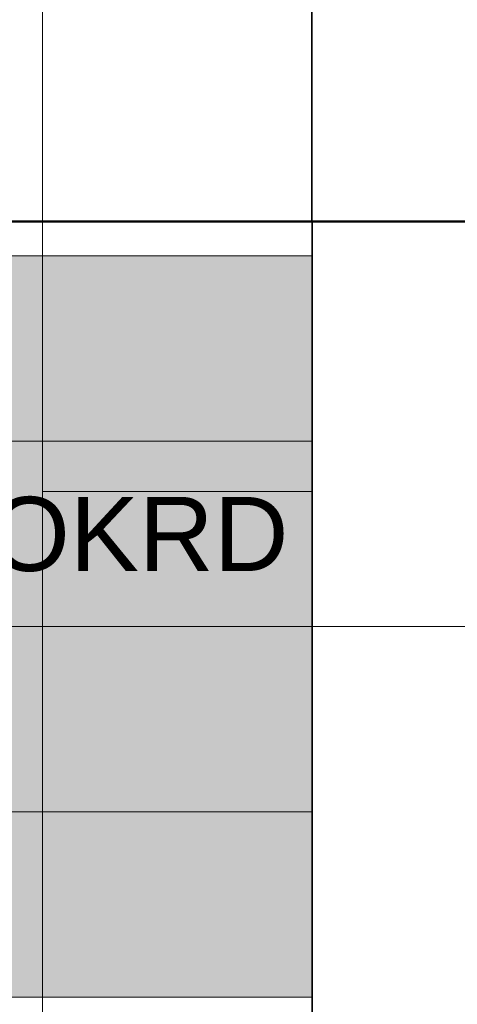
# Model space of a CAD drawing. Extents: x -132 to 668, y -61 to 533.
# Tile 35 of 256: x 16 to 28, y 147 to 173. Entities that reach past the tile are written whole.
import ezdxf
from ezdxf.lldxf.tags import DXFTag

# ---------------------------------------------------------------- set-up
doc = ezdxf.new("R2010")
doc.units = 0
doc.layers.get('0').update_dxf_attribs({"lineweight": 5})
doc.layers.add('5_EG-BESTAND', color=7, linetype='Continuous', lineweight=25)
doc.layers.add('S_Warmwasser_Beschriftung-OG', color=1, linetype='Continuous', lineweight=18, true_color=0xff0000)
doc.layers.add('X_Geometrie-A07AMLO61N', color=3, linetype='Continuous', lineweight=50, true_color=0x00ff00)
doc.styles.get("Standard").update_dxf_attribs({"font": 'arial.ttf'})
tags = doc.linetypes.add('PUNKT2_S9', pattern=[0.0005, 0, -0.0005]).pattern_tags.tags
tags[6:7] = [DXFTag(74, 4), DXFTag(75, 0), DXFTag(340, '0'), DXFTag(46, 1.0), DXFTag(50, 0.0), DXFTag(44, 0.0), DXFTag(45, 0.0)]
tags[4:5] = [DXFTag(74, 4), DXFTag(75, 0), DXFTag(340, '0'), DXFTag(46, 1.0), DXFTag(50, 0.0), DXFTag(44, 0.0), DXFTag(45, 0.0)]

# ---------------------------------------------------------------- blocks, each defined once
blk = doc.blocks.new('Referenz-A07AMLO71N', base_point=(-89.161, -60.051))
at = {"layer": '5_EG-BESTAND', "color": 0, "linetype": 'PUNKT2_S9', "lineweight": 13, "ltscale": 0.13}
for p, q in [((16.803, 160.604), (16.803, 406.534)), ((16.803, -39.447), (16.803, 167.883)), ((24.075, 160.604), (16.803, 160.604))]:
    blk.add_line(p, q, dxfattribs=at)
at = {"layer": '5_EG-BESTAND', "color": 0, "lineweight": 35}
for p, q in [((24.075, 167.883), (24.075, 196.386)), ((58.54, 167.883), (24.075, 167.883)), ((24.085, 167.883), (24.075, -32.766)), ((28.296, 167.883), (24.085, 167.883))]:
    blk.add_line(p, q, dxfattribs=at)
at = {"layer": 'X_Geometrie-A07AMLO61N', "color": 0, "linetype": 'Continuous', "ltscale": 0.5}
blk.add_line((-2.563, 167.883), (94.537, 167.883), dxfattribs=at)
blk = doc.blocks.new('Bauteilbeschriftung-A07AMLQ51N', base_point=(-14.564, 146.957))
at = {"color": 0, "lineweight": -2}
for p, q in [((-14.564, 166.957), (24.085, 166.957)), ((24.085, 166.957), (24.085, 146.957)), ((-14.564, 161.957), (24.085, 161.957)), ((-14.564, 156.957), (24.085, 156.957)), ((-14.564, 151.957), (24.085, 151.957)), ((24.085, 146.957), (-14.564, 146.957))]:
    blk.add_line(p, q, dxfattribs=at)
at = {"color": 0, "linetype": 'ByBlock', "lineweight": -2, "ltscale": 0.18}
blk.add_line((24.085, 156.957), (39.886, 156.957), dxfattribs=at)
at = {"color": 7, "linetype": 'ByBlock', "lineweight": -2, "ltscale": 0.18, "true_color": 0xffffff}
for points in [[(-14.564, 146.957), (24.085, 146.957), (-14.564, 166.957)], [(24.085, 146.957), (-14.564, 166.957), (24.085, 166.957)]]:
    blk.add_solid(points, dxfattribs=at)
at = {"color": 0, "linetype": 'ByBlock', "lineweight": -2, "ltscale": 0.18, "insert": (-13.897, 160.457), "char_height": 2, "attachment_point": 1}
blk.add_mtext('{\\fArial;Mitte Bauteil = 5 cm ab OKRD}', dxfattribs=at)

msp = doc.modelspace()

# ---------------------------------------------------------------- block references
at = {"color": 251, "lineweight": 25, "ltscale": 0.25, "true_color": 0x585858}
msp.add_blockref('Referenz-A07AMLO71N', (-89.161, -60.051), dxfattribs=at)
at = {"layer": 'S_Warmwasser_Beschriftung-OG', "ltscale": 0.18}
msp.add_blockref('Bauteilbeschriftung-A07AMLQ51N', (-14.564, 146.957), dxfattribs=at)

doc.saveas('drawing.dxf')
